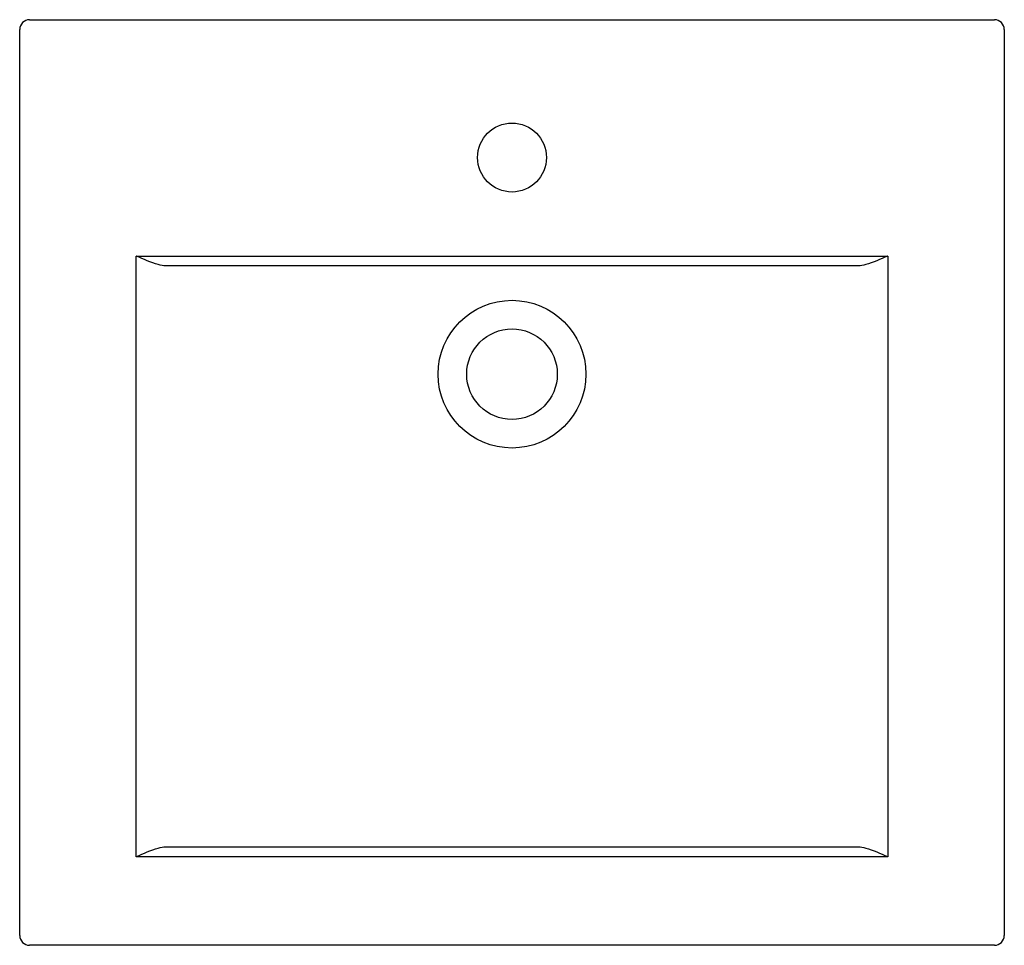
# Model space of a CAD drawing. Header units: millimetres. Extents: x -0.25 to 0.25, y -0.47 to 0.
import ezdxf

# ---------------------------------------------------------------- set-up
doc = ezdxf.new("R2010")
doc.units = ezdxf.units.MM
doc.layers.add('BLOCKS', color=3, linetype='Continuous')

msp = doc.modelspace()

# ---------------------------------------------------------------- linework, layer by layer
at = {"layer": 'BLOCKS'}
for p, q in [((-0.245, 0), (0.245, 0)), ((-0.25, -0.465), (-0.25, -0.005)), ((0.25, -0.005), (0.25, -0.465)), ((-0.19076, -0.12001), (-0.19079, -0.12)), ((-0.19079, -0.425), (-0.19079, -0.12)), ((-0.19079, -0.12), (0.19079, -0.12)), ((-0.18938, -0.12063), (-0.19076, -0.12001)), ((-0.188, -0.12124), (-0.18938, -0.12063)), ((-0.18662, -0.12184), (-0.188, -0.12124)), ((-0.18523, -0.12242), (-0.18662, -0.12184)), ((-0.18384, -0.12298), (-0.18523, -0.12242)), ((-0.18246, -0.1235), (-0.18384, -0.12298)), ((-0.18109, -0.12397), (-0.18246, -0.1235)), ((-0.17975, -0.12437), (-0.18109, -0.12397)), ((-0.17873, -0.12463), (-0.17975, -0.12437)), ((-0.17773, -0.12482), (-0.17873, -0.12463)), ((-0.17674, -0.12495), (-0.17773, -0.12482)), ((-0.17579, -0.125), (-0.17674, -0.12495)), ((0.17579, -0.125), (-0.17579, -0.125)), ((0.17674, -0.12495), (0.17579, -0.125)), ((0.17773, -0.12482), (0.17674, -0.12495)), ((0.17873, -0.12463), (0.17773, -0.12482)), ((0.17975, -0.12437), (0.17873, -0.12463)), ((0.18109, -0.12397), (0.17975, -0.12437)), ((0.18246, -0.1235), (0.18109, -0.12397)), ((0.18384, -0.12298), (0.18246, -0.1235)), ((0.18523, -0.12242), (0.18384, -0.12298)), ((0.18662, -0.12184), (0.18523, -0.12242)), ((0.188, -0.12124), (0.18662, -0.12184)), ((0.18938, -0.12063), (0.188, -0.12124)), ((0.19076, -0.12001), (0.18938, -0.12063)), ((0.19079, -0.12), (0.19076, -0.12001)), ((0.19079, -0.12), (0.19079, -0.425)), ((-0.17674, -0.42005), (-0.17579, -0.42)), ((-0.17579, -0.42), (0.17579, -0.42)), ((0.17579, -0.42), (0.17674, -0.42005)), ((-0.19079, -0.425), (-0.19076, -0.42499)), ((0.19079, -0.425), (-0.19079, -0.425)), ((-0.19076, -0.42499), (-0.18938, -0.42437)), ((-0.18938, -0.42437), (-0.188, -0.42376)), ((-0.188, -0.42376), (-0.18662, -0.42316)), ((-0.18662, -0.42316), (-0.18523, -0.42258)), ((-0.18523, -0.42258), (-0.18384, -0.42202)), ((-0.18384, -0.42202), (-0.18246, -0.4215)), ((-0.18246, -0.4215), (-0.18109, -0.42103)), ((-0.18109, -0.42103), (-0.17975, -0.42063)), ((-0.17975, -0.42063), (-0.17873, -0.42037)), ((-0.17873, -0.42037), (-0.17773, -0.42018)), ((-0.17773, -0.42018), (-0.17674, -0.42005)), ((0.17674, -0.42005), (0.17773, -0.42018)), ((0.17773, -0.42018), (0.17873, -0.42037)), ((0.17873, -0.42037), (0.17975, -0.42063)), ((0.17975, -0.42063), (0.18109, -0.42103)), ((0.18109, -0.42103), (0.18246, -0.4215)), ((0.18246, -0.4215), (0.18384, -0.42202)), ((0.18384, -0.42202), (0.18523, -0.42258)), ((0.18523, -0.42258), (0.18662, -0.42316)), ((0.18662, -0.42316), (0.188, -0.42376)), ((0.188, -0.42376), (0.18938, -0.42437)), ((0.18938, -0.42437), (0.19076, -0.42499)), ((0.19076, -0.42499), (0.19079, -0.425)), ((0.245, -0.47), (-0.245, -0.47))]:
    msp.add_line(p, q, dxfattribs=at)
for centre, radius in [((0, -0.07), 0.0175), ((0, -0.18), 0.0375), ((0, -0.18), 0.023)]:
    msp.add_circle(centre, radius, dxfattribs=at)
for centre, start, end in [((-0.245, -0.005), 90, 180), ((0.245, -0.005), 0, 90), ((-0.245, -0.465), 180, 270), ((0.245, -0.465), 270, 0)]:
    msp.add_arc(centre, 0.005, start, end, dxfattribs=at)

doc.saveas('drawing.dxf')
